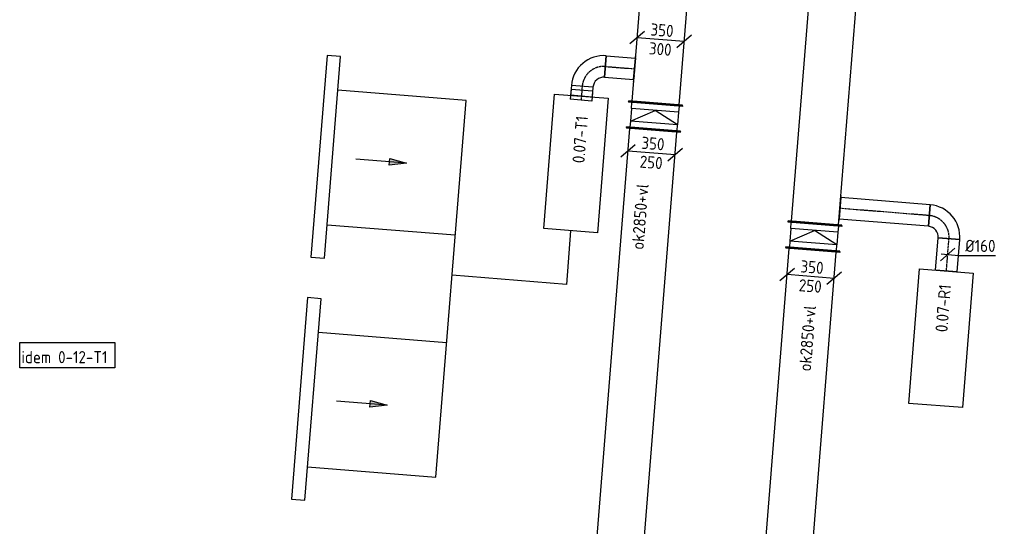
# Model space of a CAD drawing. Header units: millimetres. Extents: x -17664 to 48661, y -98 to 70975.
# Tile 8 of 62: x -2485 to 4813, y 25753 to 29508. Entities that reach past the tile are written whole.
import ezdxf

# ---------------------------------------------------------------- set-up
doc = ezdxf.new("R2010")
doc.units = ezdxf.units.MM
for name, pattern in [('2322122', [47, 40, -7]), ('CENTER2', [28.575, 19.05, -3.175, 3.175, -3.175]), ('SMALL_DASH', [1.5, 0.5, -1])]:
    doc.linetypes.add(name, pattern=pattern)
for name, color, linetype in [('WL521---', 4, '2322122'), ('WL570---_APP', 2, 'Continuous'), ('WL570---_RETOUR_D', 4, 'Continuous'), ('WL570---_RETOUR_HL', 1, 'CENTER2'), ('WL570---_TOEVOER', 3, 'Continuous'), ('WL570---_TOEVOER_D', 3, 'Continuous'), ('WL570---_TOEVOER_HL', 1, 'CENTER2'), ('WM570---', 1, 'Continuous'), ('WM570---_RETOUR', 1, 'Continuous'), ('WM570---_TOEVOER', 1, 'Continuous')]:
    doc.layers.add(name, color=color, linetype=linetype)
doc.styles.add('STABICAD-018', font='ISOCP.SHX', dxfattribs={"height": 90})

# ---------------------------------------------------------------- blocks, each defined once
blk = doc.blocks.new('*U728')
at = {"color": 0, "linetype": 'Continuous'}
for p, q in [((0, 200, -2975), (5, 200, -2975)), ((0, -200, -2975), (0, 200, -2975)), ((5, -200, -2975), (5, 200, -2975)), ((5, 175, -2975), (4338.5, 175, -2975)), ((4343.5, 200, -2975), (4338.5, 200, -2975)), ((4338.5, -200, -2975), (4338.5, 200, -2975)), ((4343.5, -200, -2975), (4343.5, 200, -2975)), ((0, -200, -2975), (5, -200, -2975)), ((5, -175, -2975), (4338.5, -175, -2975)), ((4343.5, -200, -2975), (4338.5, -200, -2975))]:
    blk.add_line(p, q, dxfattribs=at)
at = {"layer": 'WL521---', "color": 2, "style": 'STABICAD-018'}
for tag in ['CODE', 'SECTIONCODE', 'POSITIONCODE']:
    blk.add_attdef(tag, (1865.9, 24363.4, 2975), '', height=1.8, dxfattribs=at)
blk = doc.blocks.new('*U725')
at = {"color": 0, "linetype": 'Continuous'}
for p, q in [((-50, 200, -2975), (-45, 200, -2975)), ((-50, -200, -2975), (-50, 200, -2975)), ((-45, -200, -2975), (-45, 200, -2975)), ((0, 175, -2975), (-45, 175, -2975)), ((93.3, 175, -2975), (0, 175, -2975)), ((0, -175, -2975), (0, 175, -2975)), ((0, 175, -2975), (93.3, 0, -2975)), ((93.3, 175, -2975), (138.3, 175, -2975)), ((93.3, -175, -2975), (93.3, 175, -2975)), ((143.3, 200, -2975), (138.3, 200, -2975)), ((138.3, -200, -2975), (138.3, 200, -2975)), ((143.3, -200, -2975), (143.3, 200, -2975)), ((0, -175, -2975), (93.3, 0, -2975)), ((-50, -200, -2975), (-45, -200, -2975)), ((-45, -175, -2975), (0, -175, -2975)), ((93.3, -175, -2975), (0, -175, -2975)), ((138.3, -175, -2975), (93.3, -175, -2975)), ((143.3, -200, -2975), (138.3, -200, -2975))]:
    blk.add_line(p, q, dxfattribs=at)
at = {"layer": 'WL521---', "color": 2, "style": 'STABICAD-018'}
for tag, p in [('CODE', (2216.3, 28843, 2975)), ('SECTIONCODE', (2216.3, 28743, 2975)), ('POSITIONCODE', (2216.3, 28743, 2975))]:
    blk.add_attdef(tag, p, '', height=1.8, dxfattribs=at)
blk = doc.blocks.new('*U723')
at = {"color": 0, "linetype": 'Continuous'}
for p, q in [((0, 200, -3000), (5, 200, -3000)), ((0, -200, -3000), (0, 200, -3000)), ((5, -200, -3000), (5, 200, -3000)), ((5, 175, -3000), (3096.2, 175, -3000)), ((3101.2, 200, -3000), (3096.2, 200, -3000)), ((3096.2, -200, -3000), (3096.2, 200, -3000)), ((3101.2, -200, -3000), (3101.2, 200, -3000)), ((0, -200, -3000), (5, -200, -3000)), ((5, -175, -3000), (3096.2, -175, -3000)), ((3101.2, -200, -3000), (3096.2, -200, -3000))]:
    blk.add_line(p, q, dxfattribs=at)
at = {"layer": 'WL521---', "color": 2, "style": 'STABICAD-018'}
for tag in ['SECTIONCODE', 'CODE', 'POSITIONCODE']:
    blk.add_attdef(tag, (2227.7, 28885.8, 3000), '', height=1.8, dxfattribs=at)
blk = doc.blocks.new('*U433')
at = {"color": 0, "linetype": 'Continuous'}
for p, q in [((-80, 160, -2975), (80, 160, -2975)), ((-160, -80, -2975), (-160, 80, -2975))]:
    blk.add_line(p, q, dxfattribs=at)
for radius, end in [(80, 360), (240, 0)]:
    blk.add_arc((-160, 160, -2975), radius, 270, end, dxfattribs=at)
at = {"layer": 'WL570---_TOEVOER_HL', "linetype": 'CENTER2'}
blk.add_arc((-160, 160, -2975), 160, 270, 360, dxfattribs=at)
at = {"layer": 'WM570---', "color": 2, "style": 'STABICAD-018'}
for tag in ['CODE', 'SECTIONCODE', 'POSITIONCODE']:
    blk.add_attdef(tag, (1696.9, 29174, 2975), '', height=1.8, dxfattribs=at)
blk = doc.blocks.new('*U432')
at = {"color": 0, "linetype": 'Continuous'}
for p, q in [((-51.7, 80, -2975), (21.9, 80, -2975)), ((-51.7, 80, -2975), (-51.7, -80, -2975)), ((-21.9, 80, -2975), (51.7, 80, -2975)), ((-21.9, 80, -2975), (-21.9, -80, -2975)), ((21.9, 80, -2975), (21.9, -80, -2975)), ((51.7, 80, -2975), (51.7, -80, -2975)), ((-51.7, -80, -2975), (21.9, -80, -2975)), ((-21.9, -80, -2975), (51.7, -80, -2975))]:
    blk.add_line(p, q, dxfattribs=at)
at = {"layer": 'WL570---_TOEVOER_HL', "linetype": 'CENTER2'}
blk.add_line((-51.7, 0, -2975), (51.7, 0, -2975), dxfattribs=at)
at = {"layer": 'WM570---', "color": 2, "style": 'STABICAD-018'}
for tag, p in [('CODE', (1680, 29063, 2975)), ('SECTIONCODE', (1680, 28963, 2975)), ('POSITIONCODE', (1680, 28963, 2975))]:
    blk.add_attdef(tag, p, '', height=1.8, dxfattribs=at)
blk = doc.blocks.new('*U729')
at = {"color": 0, "linetype": 'Continuous'}
for p, q in [((0, 80, -2975), (216.1, 80, -2975)), ((0, -80, -2975), (0, 80, -2975)), ((216.1, 80, -2975), (216.1, -80, -2975)), ((0, -80, -2975), (216.1, -80, -2975))]:
    blk.add_line(p, q, dxfattribs=at)
at = {"layer": 'WL570---_TOEVOER_HL', "linetype": 'CENTER2'}
blk.add_line((0, 0, -2975), (216.1, 0, -2975), dxfattribs=at)
at = {"layer": 'WL521---', "color": 2, "style": 'STABICAD-018'}
for tag in ['CODE', 'SECTIONCODE', 'POSITIONCODE']:
    blk.add_attdef(tag, (1856.4, 29161.2, 2975), '', height=1.8, dxfattribs=at)
blk = doc.blocks.new('*U735')
at = {"color": 0, "linetype": 'Continuous'}
for p, q in [((-120.6, 59.8, -3000), (-228.3, -31.9, -3000)), ((174.4, -14, -3000), (-174.4, 14, -3000)), ((228.3, 31.9, -3000), (120.6, -59.8, -3000))]:
    blk.add_line(p, q, dxfattribs=at)
at = {"color": 0, "linetype": 'Continuous', "style": 'STABICAD-018'}
for s, p in [('350', (-78.8, 31.4, -3000)), ('300', (-89.9, -108.2, -3000))]:
    blk.add_text(s, height=90, rotation=355.42527, dxfattribs=at).set_placement(p)
at = {"layer": 'WL521---', "color": 2, "style": 'STABICAD-018'}
blk.add_attdef('CODE', (2265.7, 29360.2, 3000), '', height=1.8, dxfattribs=at)
blk = doc.blocks.new('*U731')
at = {"color": 0, "linetype": 'Continuous'}
for p, q in [((-120.6, 59.8, -2975), (-228.3, -31.9, -2975)), ((174.4, -14, -2975), (-174.4, 14, -2975)), ((228.3, 31.9, -2975), (120.6, -59.8, -2975))]:
    blk.add_line(p, q, dxfattribs=at)
at = {"color": 0, "linetype": 'Continuous', "style": 'STABICAD-018'}
for s, p in [('350', (-78.8, 31.4, -2975)), ('250', (-91.1, -108.1, -2975))]:
    blk.add_text(s, height=90, rotation=355.42527, dxfattribs=at).set_placement(p)
at = {"layer": 'WL521---', "color": 2, "style": 'STABICAD-018'}
blk.add_attdef('CODE', (2198.5, 28520.4, 2975), '', height=1.8, dxfattribs=at)
blk = doc.blocks.new('*U773')
at = {"color": 0, "linetype": 'Continuous'}
for p, q in [((0, 200, -2975), (5, 200, -2975)), ((0, -200, -2975), (0, 200, -2975)), ((5, -200, -2975), (5, 200, -2975)), ((5, 175, -2975), (3262.3, 175, -2975)), ((3267.3, 200, -2975), (3262.3, 200, -2975)), ((3262.3, -200, -2975), (3262.3, 200, -2975)), ((3267.3, -200, -2975), (3267.3, 200, -2975)), ((0, -200, -2975), (5, -200, -2975)), ((5, -175, -2975), (3262.3, -175, -2975)), ((3267.3, -200, -2975), (3262.3, -200, -2975))]:
    blk.add_line(p, q, dxfattribs=at)
at = {"layer": 'WL521---', "color": 2, "style": 'STABICAD-018'}
for tag, p in [('SECTIONCODE', (3113.6, 26186.2, 2975)), ('POSITIONCODE', (3113.6, 26186.2, 2975)), ('CODE', (3132.9, 24546.2, 2975))]:
    blk.add_attdef(tag, p, '', height=1.8, dxfattribs=at)
blk = doc.blocks.new('*U764')
at = {"color": 0, "linetype": 'Continuous'}
for p, q in [((0, 80, -2975), (239.6, 80, -2975)), ((0, -80, -2975), (0, 80, -2975)), ((239.6, 80, -2975), (239.6, -80, -2975)), ((0, -80, -2975), (239.6, -80, -2975))]:
    blk.add_line(p, q, dxfattribs=at)
at = {"layer": 'WL570---_RETOUR_HL', "linetype": 'CENTER2'}
blk.add_line((0, 0, -2975), (239.6, 0, -2975), dxfattribs=at)
at = {"layer": 'WL521---', "color": 2, "style": 'STABICAD-018'}
for tag in ['SECTIONCODE', 'CODE', 'POSITIONCODE']:
    blk.add_attdef(tag, (4383.5, 27645.3, 2975), '', height=1.8, dxfattribs=at)
blk = doc.blocks.new('*U761')
at = {"color": 0, "linetype": 'Continuous'}
for p, q in [((-80, 160, -2975), (80, 160, -2975)), ((-160, -80, -2975), (-160, 80, -2975))]:
    blk.add_line(p, q, dxfattribs=at)
for radius in [80, 240]:
    blk.add_arc((-160, 160, -2975), radius, 270, 0, dxfattribs=at)
at = {"layer": 'WL570---_RETOUR_HL', "linetype": 'CENTER2'}
blk.add_arc((-160, 160, -2975), 160, 270, 0, dxfattribs=at)
at = {"layer": 'WL521---', "color": 2, "style": 'STABICAD-018'}
for tag in ['CODE', 'SECTIONCODE', 'POSITIONCODE']:
    blk.add_attdef(tag, (4415.4, 28043.6, 2975), '', height=1.8, dxfattribs=at)
blk = doc.blocks.new('*U774')
at = {"color": 0, "linetype": 'Continuous'}
for p, q in [((0, 80, -2975), (663.4, 80, -2975)), ((0, -80, -2975), (0, 80, -2975)), ((663.4, 80, -2975), (663.4, -80, -2975)), ((0, -80, -2975), (663.4, -80, -2975))]:
    blk.add_line(p, q, dxfattribs=at)
at = {"layer": 'WL570---_RETOUR_HL', "linetype": 'CENTER2'}
blk.add_line((0, 0, -2975), (663.4, 0, -2975), dxfattribs=at)
at = {"layer": 'WL521---', "color": 2, "style": 'STABICAD-018'}
for tag, p in [('SECTIONCODE', (3960.5, 28230.5, 2975)), ('POSITIONCODE', (3960.5, 28230.5, 2975)), ('CODE', (4255.9, 28056.4, 2975))]:
    blk.add_attdef(tag, p, '', height=1.8, dxfattribs=at)
blk = doc.blocks.new('*U770')
at = {"color": 0, "linetype": 'Continuous'}
for p, q in [((-50, 200, -2975), (-45, 200, -2975)), ((-50, -200, -2975), (-50, 200, -2975)), ((-45, -200, -2975), (-45, 200, -2975)), ((0, 175, -2975), (-45, 175, -2975)), ((93.3, 175, -2975), (0, 175, -2975)), ((0, -175, -2975), (0, 175, -2975)), ((0, 175, -2975), (93.3, 0, -2975)), ((93.3, 175, -2975), (138.3, 175, -2975)), ((93.3, -175, -2975), (93.3, 175, -2975)), ((143.3, 200, -2975), (138.3, 200, -2975)), ((138.3, -200, -2975), (138.3, 200, -2975)), ((143.3, -200, -2975), (143.3, 200, -2975)), ((0, -175, -2975), (93.3, 0, -2975)), ((-50, -200, -2975), (-45, -200, -2975)), ((-45, -175, -2975), (0, -175, -2975)), ((93.3, -175, -2975), (0, -175, -2975)), ((138.3, -175, -2975), (93.3, -175, -2975)), ((143.3, -200, -2975), (138.3, -200, -2975))]:
    blk.add_line(p, q, dxfattribs=at)
at = {"layer": 'WL521---', "color": 2, "style": 'STABICAD-018'}
for tag, p in [('CODE', (3397.5, 27953, 2975)), ('SECTIONCODE', (3397.5, 27853, 2975)), ('POSITIONCODE', (3397.5, 27853, 2975))]:
    blk.add_attdef(tag, p, '', height=1.8, dxfattribs=at)
blk = doc.blocks.new('*U768')
at = {"color": 0, "linetype": 'Continuous'}
for p, q in [((0, 200, -3000), (5, 200, -3000)), ((0, -200, -3000), (0, 200, -3000)), ((5, -200, -3000), (5, 200, -3000)), ((5, 175, -3000), (3142.9, 175, -3000)), ((3147.9, 200, -3000), (3142.9, 200, -3000)), ((3142.9, -200, -3000), (3142.9, 200, -3000)), ((3147.9, -200, -3000), (3147.9, 200, -3000)), ((0, -200, -3000), (5, -200, -3000)), ((5, -175, -3000), (3142.9, -175, -3000)), ((3147.9, -200, -3000), (3142.9, -200, -3000))]:
    blk.add_line(p, q, dxfattribs=at)
at = {"layer": 'WL521---', "color": 2, "style": 'STABICAD-018'}
for tag, p in [('SECTIONCODE', (3261.3, 28031.7, 3000)), ('POSITIONCODE', (3261.3, 28031.7, 3000)), ('CODE', (3408.9, 27995.8, 3000))]:
    blk.add_attdef(tag, p, '', height=1.8, dxfattribs=at)
blk = doc.blocks.new('*U777')
at = {"color": 0, "linetype": 'Continuous'}
for p, q in [((-120.6, 59.8, -2975), (-228.3, -31.9, -2975)), ((174.4, -14, -2975), (-174.4, 14, -2975)), ((228.3, 31.9, -2975), (120.6, -59.8, -2975))]:
    blk.add_line(p, q, dxfattribs=at)
at = {"color": 0, "linetype": 'Continuous', "style": 'STABICAD-018'}
for s, p in [('350', (-78.8, 31.4, -2975)), ('250', (-91.1, -108.1, -2975))]:
    blk.add_text(s, height=90, rotation=355.42527, dxfattribs=at).set_placement(p)
at = {"layer": 'WL521---', "color": 2, "style": 'STABICAD-018'}
blk.add_attdef('CODE', (3377.6, 27604.4, 2975), '', height=1.8, dxfattribs=at)
blk = doc.blocks.new('*U771')
at = {"color": 2, "linetype": 'SMALL_DASH'}
for p, q in [((0, 95, -2975), (0, -95, -2975)), ((0, -80, -2975), (0, 80, -2975))]:
    blk.add_line(p, q, dxfattribs=at)
at = {"color": 0, "linetype": 'Continuous'}
for p, q in [((0, 80, -2975), (1, 80, -2975)), ((1, 80, -2975), (1, -80, -2975)), ((0, -80, -2975), (1, -80, -2975))]:
    blk.add_line(p, q, dxfattribs=at)
at = {"layer": 'WL570---_RETOUR_HL', "linetype": 'CENTER2'}
blk.add_line((0, 0, -2975), (1, 0, -2975), dxfattribs=at)
at = {"layer": 'WL521---', "color": 2, "style": 'STABICAD-018'}
for tag in ['CODE', 'SECTIONCODE', 'POSITIONCODE']:
    blk.add_attdef(tag, (3593.6, 28109.4, 2975), '', height=1.8, dxfattribs=at)
blk = doc.blocks.new('*U726')
at = {"color": 2, "linetype": 'SMALL_DASH'}
for p, q in [((0, 95, -2975), (0, -95, -2975)), ((0, -80, -2975), (0, 80, -2975))]:
    blk.add_line(p, q, dxfattribs=at)
at = {"color": 0, "linetype": 'Continuous'}
for p, q in [((0, 80, -2975), (1, 80, -2975)), ((1, 80, -2975), (1, -80, -2975)), ((0, -80, -2975), (1, -80, -2975))]:
    blk.add_line(p, q, dxfattribs=at)
at = {"layer": 'WL570---_TOEVOER_HL', "linetype": 'CENTER2'}
blk.add_line((0, 0, -2975), (1, 0, -2975), dxfattribs=at)
at = {"layer": 'WL521---', "color": 2, "style": 'STABICAD-018'}
for tag in ['CODE', 'SECTIONCODE', 'POSITIONCODE']:
    blk.add_attdef(tag, (2072.8, 29143.9, 2975), '', height=1.8, dxfattribs=at)
blk = doc.blocks.new('*U759')
at = {"color": 0, "linetype": 'Continuous'}
for p, q in [((-53.8, -45.9, -2975), (53.8, 45.9, -2975)), ((-49.8, 4, -2975), (79.7, -6.4, -2975)), ((79.7, -6.4, -2975), (354.8, -6.4, -2975))]:
    blk.add_line(p, q, dxfattribs=at)
at = {"color": 0, "linetype": 'Continuous', "style": 'STABICAD-018'}
blk.add_text('%%c160', height=90, dxfattribs=at).set_placement((129.7, 18.6, -2975))
at = {"layer": 'WL521---', "color": 2, "style": 'STABICAD-018'}
blk.add_attdef('CODE', (4393.3, 27767.8, 2975), '', height=1.8, dxfattribs=at)
blk = doc.blocks.new('DM_SYM002')
at = {"color": 0, "linetype": 'Continuous'}
for p, q in [((0, 0), (-7.5, 0)), ((-2.5, -0.5), (-2.5, 0.5)), ((-2.5, 0.5), (0, 0)), ((0, 0), (-2.5, -0.5))]:
    blk.add_line(p, q, dxfattribs=at)
blk.add_solid([(-2.5, 0.5), (-2.5, -0.5), (0, 0)], dxfattribs=at)

msp = doc.modelspace()

# ---------------------------------------------------------------- linework, layer by layer
at = {"layer": 'WL570---_APP', "elevation": 3000}
for points in [[(1478.9, 28957.1), (1877.6, 28925.2), (1797.9, 27928.4), (1399.1, 27960.3)], [(4184.2, 27661.3), (4582.9, 27629.4), (4503.1, 26632.5), (4104.4, 26664.5)]]:
    msp.add_lwpolyline(points, close=True, dxfattribs=at)
at = {"layer": 'WL570---_TOEVOER_D', "elevation": 3000}
for points in [[(-107.5, 29234.2), (-207, 29243.7), (-326.7, 27748.5), (-227, 27740.5)], [(-251, 27439.9), (-350.6, 27449.5), (-470.2, 25954.2), (-370.5, 25946.3)]]:
    msp.add_lwpolyline(points, close=True, dxfattribs=at)
for points in [[(-350.7, 26194.2), (599.7, 26118.2), (823, 28909.3), (-127.4, 28985.3)], [(-207.1, 27988.5), (743.2, 27912.5)], [(1598.5, 27944.3), (1566.6, 27545.6), (719.3, 27613.4)], [(-270.9, 27191), (679.4, 27115)]]:
    msp.add_lwpolyline(points, dxfattribs=at)
at = {"layer": 'WM570---_TOEVOER'}
msp.add_lwpolyline([(-2484.9, 27114.8), (-1779.3, 27114.8), (-1779.3, 26926.5), (-2484.9, 26926.5)], close=True, dxfattribs=at)

# ---------------------------------------------------------------- block references
at = {"layer": 'WL570---_RETOUR_D', "linetype": 'Continuous'}
for name, p, rotation in [('*U768', (3408.9, 27995.8, 3000), 85.42526662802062), ('*U771', (3593.6, 28109.4, 2975), 355.4252666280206), ('*U774', (4255.9, 28056.4, 2975), 175.4252666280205), ('*U761', (4415.4, 28043.6, 2975), 85.42526662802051), ('*U770', (3397.5, 27853, 2975), 85.42526662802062), ('*U764', (4383.5, 27645.3, 2975), 85.42526662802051), ('*U773', (3132.9, 24546.2, 2975), 85.42526662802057)]:
    msp.add_blockref(name, p, dxfattribs=dict(at, rotation=rotation))
at = {"layer": 'WL570---_TOEVOER', "linetype": 'Continuous', "xscale": 49.99999999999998, "yscale": 49.99999999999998, "zscale": 49.99999999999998, "rotation": 355.425266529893}
for p in [(381.1, 28444.3, 3000), (237.5, 26650, 3000)]:
    msp.add_blockref('DM_SYM002', p, dxfattribs=at)
at = {"layer": 'WL570---_TOEVOER_D', "linetype": 'Continuous'}
for name, p, rotation in [('*U723', (2227.7, 28885.8, 3000), 85.42526662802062), ('*U433', (1696.9, 29174, 2975), 175.4252666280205), ('*U729', (1856.4, 29161.2, 2975), 355.4252666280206), ('*U726', (2072.8, 29143.9, 2975), 175.4252666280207), ('*U432', (1680, 28963, 2975), 265.4252666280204), ('*U725', (2216.3, 28743, 2975), 85.42526662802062), ('*U728', (1865.9, 24363.4, 2975), 85.42526662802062)]:
    msp.add_blockref(name, p, dxfattribs=dict(at, rotation=rotation))
at = {"layer": 'WM570---_RETOUR', "linetype": 'Continuous'}
for name, p in [('*U759', (4393.3, 27767.8, 2975)), ('*U777', (3377.6, 27604.4, 2975))]:
    msp.add_blockref(name, p, dxfattribs=at)
at = {"layer": 'WM570---_TOEVOER', "linetype": 'Continuous'}
for name, p in [('*U735', (2265.7, 29360.2, 3000)), ('*U731', (2198.5, 28520.4, 2975))]:
    msp.add_blockref(name, p, dxfattribs=at)

# ---------------------------------------------------------------- texts
at = {"layer": 'WM570---', "style": 'STABICAD-018'}
for s, p in [('0.07-T1', (1700.3, 28441.6)), ('0.07-R1', (4390.9, 27189.3))]:
    msp.add_text(s, height=90, rotation=85.42527, dxfattribs=at).set_placement(p)
at = {"layer": 'WM570---_RETOUR', "linetype": 'Continuous', "style": 'STABICAD-018'}
msp.add_text('ok2850+vl', height=90, rotation=85.42527, dxfattribs=at).set_placement((3378.6, 26898.8))
at = {"layer": 'WM570---_TOEVOER', "style": 'STABICAD-018'}
msp.add_text('ok2850+vl', height=90, rotation=85.42527, dxfattribs=at).set_placement((2138.4, 27800.5))
msp.add_text('idem 0-12-T1', height=90, dxfattribs=at).set_placement((-2471.7, 26961.9))

doc.saveas('drawing.dxf')
